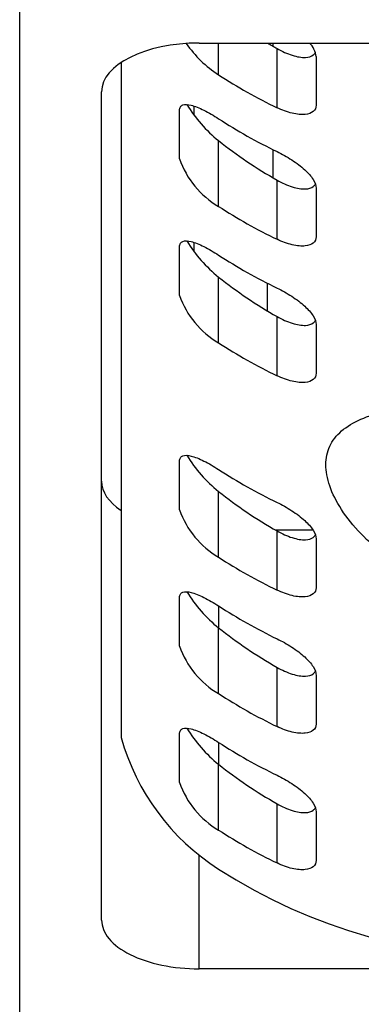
# Model space of a CAD drawing. Header units: millimetres. Extents: x 166.49 to 166.65, y 27.49 to 29.02.
# Tile 5 of 8: x 166.58654 to 166.5953, y 28.95207 to 28.97733. Entities that reach past the tile are written whole.
import ezdxf

# ---------------------------------------------------------------- set-up
doc = ezdxf.new("R2010")
doc.units = ezdxf.units.MM
doc.layers.add('SANINDUSA', color=3, linetype='Continuous')

msp = doc.modelspace()

# ---------------------------------------------------------------- linework, layer by layer
at = {"layer": 'SANINDUSA'}
for p, q in [((166.5865407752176, 28.95167743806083), (166.5865407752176, 28.97792743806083)), ((166.5911407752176, 28.97672743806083), (166.6076407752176, 28.97672743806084)), ((166.5916407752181, 28.97591242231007), (166.5916407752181, 28.97672743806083)), ((166.5930407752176, 28.97664399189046), (166.5930407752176, 28.97672743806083)), ((166.593140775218, 28.97506782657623), (166.593140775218, 28.97658641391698)), ((166.5941407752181, 28.97638083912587), (166.5941407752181, 28.97513083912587)), ((166.589140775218, 28.9762274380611), (166.5891407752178, 28.95890930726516)), ((166.5886407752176, 28.95422743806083), (166.5886407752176, 28.97547743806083)), ((166.590640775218, 28.9737556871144), (166.590640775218, 28.9750056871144)), ((166.5910157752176, 28.97486894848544), (166.5910157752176, 28.97510978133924)), ((166.591640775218, 28.97253742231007), (166.591640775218, 28.97422406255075)), ((166.5930407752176, 28.97326899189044), (166.5930407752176, 28.97399168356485)), ((166.593140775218, 28.97169282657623), (166.593140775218, 28.97321141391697)), ((166.5941407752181, 28.97300583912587), (166.594140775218, 28.97175583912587)), ((166.590640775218, 28.9702556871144), (166.590640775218, 28.9715056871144)), ((166.5910157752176, 28.97136894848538), (166.5910157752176, 28.97160978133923)), ((166.591640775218, 28.96903742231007), (166.591640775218, 28.97072406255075)), ((166.5928907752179, 28.96985776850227), (166.5928907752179, 28.97056683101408)), ((166.593140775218, 28.96819282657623), (166.593140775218, 28.96971141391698)), ((166.594140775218, 28.96950583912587), (166.594140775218, 28.96825583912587)), ((166.5906407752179, 28.9647556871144), (166.5906407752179, 28.9660056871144)), ((166.5916407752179, 28.96353742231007), (166.5916407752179, 28.96522406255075)), ((166.5930982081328, 28.96423576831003), (166.5940592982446, 28.96423576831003)), ((166.5931407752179, 28.96269282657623), (166.5931407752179, 28.96421141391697)), ((166.5941407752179, 28.96400583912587), (166.5941407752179, 28.96275583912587)), ((166.5906407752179, 28.9612556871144), (166.5906407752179, 28.9625056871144)), ((166.5916407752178, 28.96228742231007), (166.5916407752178, 28.96172406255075)), ((166.5916407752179, 28.96003742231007), (166.5916407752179, 28.96172406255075)), ((166.5931407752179, 28.95919282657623), (166.5931407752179, 28.96071141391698)), ((166.5941407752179, 28.96050583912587), (166.5941407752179, 28.95925583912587)), ((166.5906407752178, 28.9577556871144), (166.5906407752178, 28.9590056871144)), ((166.5916407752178, 28.95878742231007), (166.5916407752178, 28.95822406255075)), ((166.5916407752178, 28.95653742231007), (166.5916407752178, 28.95822406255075)), ((166.5931407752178, 28.95569282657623), (166.5931407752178, 28.95721141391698)), ((166.5941407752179, 28.95700583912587), (166.5941407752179, 28.95575583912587)), ((166.5911407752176, 28.95297743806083), (166.5911407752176, 28.95590399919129)), ((166.6076407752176, 28.95297743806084), (166.5911407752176, 28.95297743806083))]:
    msp.add_line(p, q, dxfattribs=at)
for centre, radius, start, end in [((166.5932847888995, 28.9784339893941), 0.003010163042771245, 214.7867254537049, 236.896415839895), ((166.5935672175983, 28.97631472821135), 0.0005773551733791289, 6.575160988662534, 45.62913409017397), ((166.5939071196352, 28.97704239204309), 0.003616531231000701, 211.5215115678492, 231.1956869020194), ((166.5927631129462, 28.97447823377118), 0.00224196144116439, 198.8010635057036, 239.9599471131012), ((166.5939071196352, 28.97354239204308), 0.00361653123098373, 211.5215115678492, 231.1956869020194), ((166.5927631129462, 28.97097823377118), 0.00224196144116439, 198.8010635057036, 239.9599471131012), ((166.5939071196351, 28.96804239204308), 0.00361653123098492, 211.5215115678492, 231.1956869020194), ((166.5927631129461, 28.96547823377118), 0.002241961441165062, 198.8010635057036, 239.9599471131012), ((166.5939071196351, 28.96454239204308), 0.00361653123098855, 211.5215115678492, 231.1956869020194), ((166.592763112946, 28.96197823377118), 0.00224196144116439, 198.8010635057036, 239.9599471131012), ((166.593907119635, 28.96104239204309), 0.003616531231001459, 211.5215115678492, 231.1956869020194), ((166.5948025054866, 28.96049433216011), 0.00587941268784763, 195.639810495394, 237.4685178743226), ((166.592763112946, 28.95847823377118), 0.00224196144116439, 198.8010635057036, 239.9599471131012)]:
    msp.add_arc(centre, radius, start, end, dxfattribs=at)
for centre, major_axis, ratio, start_param, end_param in [((166.5911407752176, 28.97547743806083), (0.0025, 0), 0.4999999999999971, 1.570796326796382, 3.141592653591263), ((166.599640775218, 28.98514711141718), (0.01183064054, 0), 0.8660254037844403, 4.106123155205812, 4.13071809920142), ((166.599640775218, 28.98514711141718), (-0.01333064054, 0), 0.8660254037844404, 0.9271437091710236, 1.061459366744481), ((166.599640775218, 28.98402211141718), (0.01333064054, 0), 0.8660254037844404, 4.068736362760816, 4.203052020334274), ((166.599640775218, 28.98177211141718), (0.01183064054, 0), 0.8660254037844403, 3.969782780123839, 4.130718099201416), ((166.599640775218, 28.98177211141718), (-0.01333064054, 0), 0.8660254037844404, 0.9271437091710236, 1.061459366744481), ((166.5996407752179, 28.98052211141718), (0.01333064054, 0), 0.8660254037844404, 4.068736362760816, 4.203052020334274), ((166.5996407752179, 28.97827211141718), (0.01183064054, 0), 0.8660254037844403, 3.969782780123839, 4.130718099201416), ((166.5996407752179, 28.97827211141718), (-0.01333064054, 0), 0.8660254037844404, 0.9271437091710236, 1.061459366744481), ((166.5996407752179, 28.97502211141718), (0.01333064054, 0), 0.8660254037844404, 4.068736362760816, 4.203052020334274), ((166.5911407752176, 28.96548576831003), (0.0025, 0), 0.4999999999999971, 3.141592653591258, 3.785093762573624), ((166.5996407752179, 28.97277211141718), (0.01183064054, 0), 0.8660254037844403, 3.969782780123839, 4.130718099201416), ((166.5996407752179, 28.97277211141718), (-0.01333064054, 0), 0.8660254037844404, 0.9271437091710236, 1.061459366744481), ((166.5996407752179, 28.97152211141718), (0.01333064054, 0), 0.8660254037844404, 4.068736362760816, 4.203052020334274), ((166.5996407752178, 28.96927211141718), (0.01183064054, 0), 0.8660254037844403, 3.969782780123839, 4.130718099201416), ((166.5996407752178, 28.96927211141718), (-0.01333064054, 0), 0.8660254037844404, 0.9271437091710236, 1.061459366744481), ((166.5996407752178, 28.96802211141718), (0.01333064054, 0), 0.8660254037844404, 4.068736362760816, 4.203052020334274), ((166.5996407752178, 28.96577211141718), (0.01183064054, 0), 0.8660254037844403, 3.969782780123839, 4.130718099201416), ((166.5996407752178, 28.96577211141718), (-0.01333064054, 0), 0.8660254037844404, 0.9271437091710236, 1.061459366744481), ((166.5996407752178, 28.96477211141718), (0.01333064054, 0), 0.8660254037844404, 4.068736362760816, 5.356041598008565), ((166.5911407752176, 28.95422743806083), (0.0025, 0), 0.4999999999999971, 3.141592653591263, 4.712388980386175)]:
    msp.add_ellipse(centre, major_axis=major_axis, ratio=ratio, start_param=start_param, end_param=end_param, dxfattribs=at)
for points, knots in [([(166.593140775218, 28.97658641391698), (166.5932645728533, 28.97651591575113), (166.5933997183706, 28.97645430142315), (166.5936540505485, 28.97637457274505), (166.5937731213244, 28.97635645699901), (166.5939476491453, 28.9763644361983), (166.5940194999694, 28.97638457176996), (166.5940910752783, 28.97643994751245), (166.5941088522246, 28.97646192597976), (166.5941213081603, 28.97648666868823)], [-1.63418405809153, -1.63418405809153, -1.63418405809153, -1.63418405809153, -1.189692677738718, -1.189692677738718, -0.7452012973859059, -0.7452012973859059, -0.372600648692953, -0.372600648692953, -0.1931884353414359, -0.1931884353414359, -0.1931884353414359, -0.1931884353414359]), ([(166.590640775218, 28.9750056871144), (166.590640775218, 28.97503952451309), (166.590647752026, 28.975068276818), (166.590675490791, 28.97511324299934), (166.5906962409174, 28.97512947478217), (166.5907755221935, 28.9751595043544), (166.5908519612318, 28.97515404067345), (166.5910266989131, 28.97511087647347), (166.591140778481, 28.9750657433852), (166.5913861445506, 28.97494405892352), (166.5915175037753, 28.97486751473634), (166.591640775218, 28.97478742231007)], [3.408906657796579, 3.408906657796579, 3.408906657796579, 3.408906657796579, 3.611931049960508, 3.611931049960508, 3.814955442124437, 3.814955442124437, 4.221004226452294, 4.221004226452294, 4.683324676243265, 4.683324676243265, 5.145645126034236, 5.145645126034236, 5.145645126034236, 5.145645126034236]), ([(166.5941407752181, 28.97513083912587), (166.5941407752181, 28.97506857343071), (166.5941160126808, 28.97501222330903), (166.5940180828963, 28.97493090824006), (166.5939450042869, 28.97490601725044), (166.5937699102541, 28.97488744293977), (166.5936524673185, 28.97489709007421), (166.5934000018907, 28.97495721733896), (166.5932650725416, 28.97500770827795), (166.593140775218, 28.97506782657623)], [0, 0, 0, 0, 0.3735941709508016, 0.3735941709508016, 0.7471883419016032, 0.7471883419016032, 1.174293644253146, 1.174293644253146, 1.60139894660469, 1.60139894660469, 1.60139894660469, 1.60139894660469]), ([(166.593140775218, 28.97394282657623), (166.5932616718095, 28.97388435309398), (166.5933930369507, 28.97381156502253), (166.5936398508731, 28.97365098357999), (166.5937552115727, 28.97356306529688), (166.5939338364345, 28.97339911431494), (166.5940109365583, 28.97331265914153), (166.594114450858, 28.97314818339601), (166.5941407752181, 28.97307005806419), (166.5941407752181, 28.97300583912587)], [-1.601466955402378, -1.601466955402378, -1.601466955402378, -1.601466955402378, -1.18604710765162, -1.18604710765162, -0.7706272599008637, -0.7706272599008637, -0.3853136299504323, -0.3853136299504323, 0, 0, 0, 0]), ([(166.593140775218, 28.97321141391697), (166.5932645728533, 28.97314091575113), (166.5933997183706, 28.97307930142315), (166.5936540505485, 28.97299957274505), (166.5937731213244, 28.97298145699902), (166.5939476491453, 28.97298943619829), (166.5940194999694, 28.97300957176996), (166.5940910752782, 28.97306494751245), (166.5941088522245, 28.97308692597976), (166.5941213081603, 28.97311166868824)], [-1.63418405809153, -1.63418405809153, -1.63418405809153, -1.63418405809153, -1.189692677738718, -1.189692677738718, -0.745201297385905, -0.745201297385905, -0.372600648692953, -0.372600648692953, -0.1931884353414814, -0.1931884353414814, -0.1931884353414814, -0.1931884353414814]), ([(166.594140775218, 28.97175583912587), (166.594140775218, 28.97169357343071), (166.5941160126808, 28.97163722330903), (166.5940180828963, 28.97155590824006), (166.5939450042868, 28.97153101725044), (166.593769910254, 28.97151244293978), (166.5936524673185, 28.97152209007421), (166.5934000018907, 28.97158221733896), (166.5932650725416, 28.97163270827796), (166.593140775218, 28.97169282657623)], [0, 0, 0, 0, 0.3735941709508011, 0.3735941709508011, 0.7471883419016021, 0.7471883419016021, 1.174293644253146, 1.174293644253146, 1.601398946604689, 1.601398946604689, 1.601398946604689, 1.601398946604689]), ([(166.590640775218, 28.9715056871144), (166.590640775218, 28.97153952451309), (166.590647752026, 28.97156827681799), (166.590675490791, 28.97161324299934), (166.5906962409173, 28.97162947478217), (166.5907755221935, 28.9716595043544), (166.5908519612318, 28.97165404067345), (166.591026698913, 28.97161087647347), (166.591140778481, 28.9715657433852), (166.5913861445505, 28.97144405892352), (166.5915175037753, 28.97136751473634), (166.591640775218, 28.97128742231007)], [3.408906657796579, 3.408906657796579, 3.408906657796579, 3.408906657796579, 3.611931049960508, 3.611931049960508, 3.814955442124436, 3.814955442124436, 4.221004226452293, 4.221004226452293, 4.683324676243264, 4.683324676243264, 5.145645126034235, 5.145645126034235, 5.145645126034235, 5.145645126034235]), ([(166.593140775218, 28.97044282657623), (166.5932616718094, 28.97038435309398), (166.5933930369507, 28.97031156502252), (166.5936398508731, 28.97015098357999), (166.5937552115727, 28.97006306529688), (166.5939338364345, 28.96989911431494), (166.5940109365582, 28.96981265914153), (166.594114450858, 28.96964818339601), (166.594140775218, 28.96957005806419), (166.594140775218, 28.96950583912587)], [-1.60146695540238, -1.60146695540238, -1.60146695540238, -1.60146695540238, -1.186047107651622, -1.186047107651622, -0.7706272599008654, -0.7706272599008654, -0.3853136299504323, -0.3853136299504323, 0, 0, 0, 0]), ([(166.593140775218, 28.96971141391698), (166.5932645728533, 28.96964091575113), (166.5933997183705, 28.96957930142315), (166.5936540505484, 28.96949957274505), (166.5937731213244, 28.96948145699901), (166.5939476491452, 28.96948943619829), (166.5940194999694, 28.96950957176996), (166.5940910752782, 28.96956494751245), (166.5941088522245, 28.96958692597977), (166.5941213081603, 28.96961166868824)], [-1.63418405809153, -1.63418405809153, -1.63418405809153, -1.63418405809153, -1.189692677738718, -1.189692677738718, -0.7452012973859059, -0.7452012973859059, -0.372600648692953, -0.372600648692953, -0.1931884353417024, -0.1931884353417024, -0.1931884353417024, -0.1931884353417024]), ([(166.594140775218, 28.96825583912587), (166.594140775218, 28.96819357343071), (166.5941160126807, 28.96813722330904), (166.5940180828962, 28.96805590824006), (166.5939450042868, 28.96803101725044), (166.593769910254, 28.96801244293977), (166.5936524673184, 28.96802209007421), (166.5934000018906, 28.96808221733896), (166.5932650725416, 28.96813270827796), (166.593140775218, 28.96819282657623)], [0, 0, 0, 0, 0.3735941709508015, 0.3735941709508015, 0.747188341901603, 0.747188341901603, 1.174293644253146, 1.174293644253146, 1.601398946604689, 1.601398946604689, 1.601398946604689, 1.601398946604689]), ([(166.5996407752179, 28.96235243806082), (166.5993073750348, 28.96235243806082), (166.598963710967, 28.96237967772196), (166.5982823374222, 28.96249218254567), (166.5979446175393, 28.96257739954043), (166.597298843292, 28.96279761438), (166.59699021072, 28.96293272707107), (166.5964204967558, 28.96323621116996), (166.5961594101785, 28.9634045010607), (166.5956973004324, 28.96375159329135), (166.5954799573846, 28.96394280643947), (166.5950958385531, 28.96434255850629), (166.5949290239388, 28.96455098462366), (166.5946601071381, 28.96496459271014), (166.5945577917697, 28.96517003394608), (166.5944231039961, 28.96555955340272), (166.594390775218, 28.96574358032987), (166.594390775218, 28.9660772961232), (166.5944231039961, 28.96623704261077), (166.5945577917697, 28.96652884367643), (166.5946601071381, 28.96666096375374), (166.5949290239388, 28.96689280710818), (166.5950958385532, 28.96699285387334), (166.5954799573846, 28.96716276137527), (166.5956973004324, 28.96723273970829), (166.5961594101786, 28.96734775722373), (166.5964204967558, 28.96739678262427), (166.59699021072, 28.96747751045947), (166.5972988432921, 28.96750932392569), (166.5979446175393, 28.96755815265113), (166.5982823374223, 28.96757526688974), (166.598963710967, 28.96759740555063), (166.5993073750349, 28.96760243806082), (166.599640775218, 28.96760243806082)], [8.005391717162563, 8.005391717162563, 8.005391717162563, 8.005391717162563, 9.005592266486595, 9.005592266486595, 10.00579281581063, 10.00579281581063, 11.00599336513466, 11.00599336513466, 12.00619391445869, 12.00619391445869, 13.0073412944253, 13.0073412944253, 14.00848867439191, 14.00848867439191, 15.00963605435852, 15.00963605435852, 16.01078343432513, 16.01078343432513, 17.01193081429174, 17.01193081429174, 18.01307819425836, 18.01307819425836, 19.01422557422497, 19.01422557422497, 20.01537295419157, 20.01537295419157, 21.0155735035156, 21.0155735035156, 22.01577405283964, 22.01577405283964, 23.01597460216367, 23.01597460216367, 24.0161751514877, 24.0161751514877, 24.0161751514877, 24.0161751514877]), ([(166.5906407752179, 28.9660056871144), (166.5906407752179, 28.96603952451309), (166.5906477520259, 28.966068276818), (166.5906754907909, 28.96611324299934), (166.5906962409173, 28.96612947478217), (166.5907755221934, 28.9661595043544), (166.5908519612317, 28.96615404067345), (166.591026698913, 28.96611087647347), (166.5911407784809, 28.9660657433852), (166.5913861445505, 28.96594405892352), (166.5915175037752, 28.96586751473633), (166.5916407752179, 28.96578742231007)], [3.408906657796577, 3.408906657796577, 3.408906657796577, 3.408906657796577, 3.611931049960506, 3.611931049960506, 3.814955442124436, 3.814955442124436, 4.221004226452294, 4.221004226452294, 4.683324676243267, 4.683324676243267, 5.145645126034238, 5.145645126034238, 5.145645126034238, 5.145645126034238]), ([(166.5931407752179, 28.96494282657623), (166.5932616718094, 28.96488435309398), (166.5933930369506, 28.96481156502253), (166.593639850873, 28.96465098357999), (166.5937552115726, 28.96456306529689), (166.5939338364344, 28.96439911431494), (166.5940109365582, 28.96431265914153), (166.5941144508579, 28.96414818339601), (166.5941407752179, 28.96407005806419), (166.5941407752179, 28.96400583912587)], [-1.601466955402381, -1.601466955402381, -1.601466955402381, -1.601466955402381, -1.186047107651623, -1.186047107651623, -0.7706272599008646, -0.7706272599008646, -0.3853136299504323, -0.3853136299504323, 0, 0, 0, 0]), ([(166.5931407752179, 28.96421141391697), (166.5932645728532, 28.96414091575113), (166.5933997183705, 28.96407930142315), (166.5936540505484, 28.96399957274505), (166.5937731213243, 28.96398145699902), (166.5939476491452, 28.9639894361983), (166.5940194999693, 28.96400957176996), (166.5940910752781, 28.96406494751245), (166.5941088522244, 28.96408692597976), (166.5941213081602, 28.96411166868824)], [-1.63418405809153, -1.63418405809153, -1.63418405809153, -1.63418405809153, -1.189692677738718, -1.189692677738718, -0.7452012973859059, -0.7452012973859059, -0.372600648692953, -0.372600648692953, -0.1931884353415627, -0.1931884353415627, -0.1931884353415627, -0.1931884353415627]), ([(166.5906407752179, 28.9625056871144), (166.5906407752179, 28.96253952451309), (166.5906477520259, 28.962568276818), (166.5906754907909, 28.96261324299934), (166.5906962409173, 28.96262947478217), (166.5907755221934, 28.9626595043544), (166.5908519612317, 28.96265404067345), (166.5910266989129, 28.96261087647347), (166.5911407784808, 28.9625657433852), (166.5913861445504, 28.96244405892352), (166.5915175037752, 28.96236751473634), (166.5916407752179, 28.96228742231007)], [3.408906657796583, 3.408906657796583, 3.408906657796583, 3.408906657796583, 3.611931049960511, 3.611931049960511, 3.814955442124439, 3.814955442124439, 4.221004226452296, 4.221004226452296, 4.683324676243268, 4.683324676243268, 5.145645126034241, 5.145645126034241, 5.145645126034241, 5.145645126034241]), ([(166.5941407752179, 28.96275583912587), (166.5941407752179, 28.96269357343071), (166.5941160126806, 28.96263722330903), (166.5940180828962, 28.96255590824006), (166.5939450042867, 28.96253101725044), (166.5937699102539, 28.96251244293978), (166.5936524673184, 28.96252209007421), (166.5934000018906, 28.96258221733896), (166.5932650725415, 28.96263270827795), (166.5931407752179, 28.96269282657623)], [0, 0, 0, 0, 0.3735941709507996, 0.3735941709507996, 0.7471883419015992, 0.7471883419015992, 1.174293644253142, 1.174293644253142, 1.601398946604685, 1.601398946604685, 1.601398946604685, 1.601398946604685]), ([(166.5931407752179, 28.96144282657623), (166.5932616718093, 28.96138435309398), (166.5933930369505, 28.96131156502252), (166.593639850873, 28.96115098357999), (166.5937552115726, 28.96106306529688), (166.5939338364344, 28.96089911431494), (166.5940109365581, 28.96081265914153), (166.5941144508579, 28.96064818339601), (166.5941407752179, 28.96057005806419), (166.5941407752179, 28.96050583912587)], [-1.601466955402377, -1.601466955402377, -1.601466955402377, -1.601466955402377, -1.186047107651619, -1.186047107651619, -0.7706272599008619, -0.7706272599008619, -0.3853136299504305, -0.3853136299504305, 0, 0, 0, 0]), ([(166.5931407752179, 28.96071141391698), (166.5932645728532, 28.96064091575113), (166.5933997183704, 28.96057930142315), (166.5936540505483, 28.96049957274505), (166.5937731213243, 28.96048145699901), (166.5939476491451, 28.96048943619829), (166.5940194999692, 28.96050957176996), (166.5940910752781, 28.96056494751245), (166.5941088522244, 28.96058692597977), (166.5941213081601, 28.96061166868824)], [-1.63418405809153, -1.63418405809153, -1.63418405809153, -1.63418405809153, -1.189692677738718, -1.189692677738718, -0.745201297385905, -0.745201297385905, -0.372600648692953, -0.372600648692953, -0.193188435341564, -0.193188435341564, -0.193188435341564, -0.193188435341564]), ([(166.5906407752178, 28.9590056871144), (166.5906407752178, 28.95903952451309), (166.5906477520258, 28.95906827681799), (166.5906754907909, 28.95911324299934), (166.5906962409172, 28.95912947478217), (166.5907755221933, 28.9591595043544), (166.5908519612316, 28.95915404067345), (166.5910266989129, 28.95911087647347), (166.5911407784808, 28.9590657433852), (166.5913861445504, 28.95894405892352), (166.5915175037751, 28.95886751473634), (166.5916407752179, 28.95878742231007)], [3.408906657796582, 3.408906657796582, 3.408906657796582, 3.408906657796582, 3.61193104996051, 3.61193104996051, 3.814955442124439, 3.814955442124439, 4.221004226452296, 4.221004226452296, 4.683324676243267, 4.683324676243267, 5.145645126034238, 5.145645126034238, 5.145645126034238, 5.145645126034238]), ([(166.5941407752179, 28.95925583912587), (166.5941407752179, 28.95919357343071), (166.5941160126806, 28.95913722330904), (166.5940180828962, 28.95905590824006), (166.5939450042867, 28.95903101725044), (166.5937699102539, 28.95901244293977), (166.5936524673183, 28.95902209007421), (166.5934000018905, 28.95908221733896), (166.5932650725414, 28.95913270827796), (166.5931407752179, 28.95919282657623)], [0, 0, 0, 0, 0.3735941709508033, 0.3735941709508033, 0.7471883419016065, 0.7471883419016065, 1.174293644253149, 1.174293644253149, 1.601398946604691, 1.601398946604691, 1.601398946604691, 1.601398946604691]), ([(166.5931407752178, 28.95794282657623), (166.5932616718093, 28.95788435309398), (166.5933930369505, 28.95781156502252), (166.5936398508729, 28.95765098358), (166.5937552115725, 28.95756306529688), (166.5939338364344, 28.95739911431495), (166.5940109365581, 28.95731265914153), (166.5941144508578, 28.95714818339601), (166.5941407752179, 28.95707005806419), (166.5941407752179, 28.95700583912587)], [-1.601466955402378, -1.601466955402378, -1.601466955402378, -1.601466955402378, -1.186047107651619, -1.186047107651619, -0.7706272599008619, -0.7706272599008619, -0.3853136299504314, -0.3853136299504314, 0, 0, 0, 0]), ([(166.5931407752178, 28.95721141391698), (166.5932645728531, 28.95714091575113), (166.5933997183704, 28.95707930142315), (166.5936540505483, 28.95699957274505), (166.5937731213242, 28.95698145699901), (166.5939476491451, 28.9569894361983), (166.5940194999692, 28.95700957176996), (166.594091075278, 28.95706494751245), (166.5941088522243, 28.95708692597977), (166.5941213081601, 28.95711166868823)], [-1.634184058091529, -1.634184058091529, -1.634184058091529, -1.634184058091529, -1.189692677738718, -1.189692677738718, -0.7452012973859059, -0.7452012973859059, -0.372600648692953, -0.372600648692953, -0.1931884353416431, -0.1931884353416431, -0.1931884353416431, -0.1931884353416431]), ([(166.5941407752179, 28.95575583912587), (166.5941407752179, 28.95569357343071), (166.5941160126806, 28.95563722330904), (166.5940180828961, 28.95555590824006), (166.5939450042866, 28.95553101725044), (166.5937699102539, 28.95551244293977), (166.5936524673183, 28.95552209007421), (166.5934000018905, 28.95558221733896), (166.5932650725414, 28.95563270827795), (166.5931407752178, 28.95569282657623)], [0, 0, 0, 0, 0.3735941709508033, 0.3735941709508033, 0.7471883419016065, 0.7471883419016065, 1.174293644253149, 1.174293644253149, 1.601398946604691, 1.601398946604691, 1.601398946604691, 1.601398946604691])]:
    msp.add_open_spline(points, degree=3, knots=knots, dxfattribs=at)

doc.saveas('drawing.dxf')
